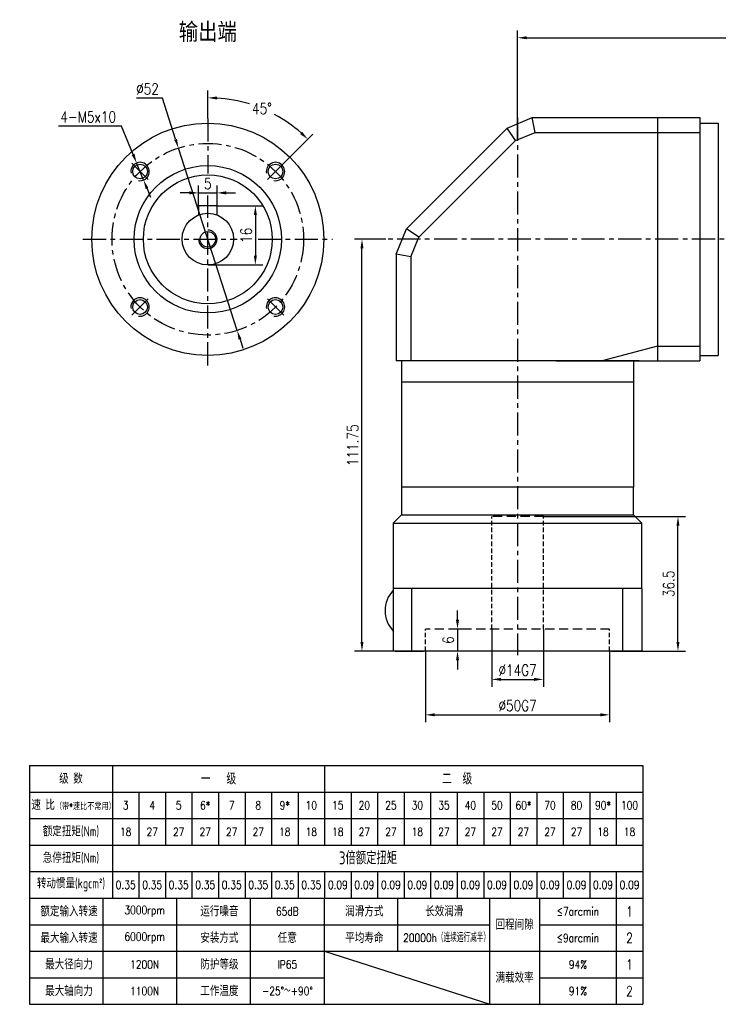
# Model space of a CAD drawing. Header units: inches. Extents: x 22 to 410, y 5 to 276.
# Tile 1 of 3: x 22 to 212, y 5 to 272. Entities that reach past the tile are written whole.
import ezdxf

# ---------------------------------------------------------------- set-up
doc = ezdxf.new("R2010")
doc.units = ezdxf.units.IN
doc.header["$LTSCALE"] = 10
doc.header["$MEASUREMENT"] = 0
doc.linetypes.add('CENTER', pattern=[2, 1.25, -0.25, 0.25, -0.25])
doc.linetypes.add('HIDDEN', pattern=[0.375, 0.25, -0.125])
for name, color, linetype in [('1轮廓实线层', 7, 'Continuous'), ('2细线层', 4, 'Continuous'), ('3中心线层', 1, 'CENTER'), ('4虚线层', 6, 'HIDDEN'), ('6文字层', 3, 'Continuous'), ('7标注层', 4, 'Continuous')]:
    doc.layers.add(name, color=color, linetype=linetype)
doc.styles.add('PC_TEXTSTYLE', font='isocp.shx', dxfattribs={"width": 0.8, "bigfont": 'HZFS.SHX'})
doc.styles.add('PC_TEXTSTYLE1', font='isocp.shx', dxfattribs={"bigfont": 'hzfs.shx'})
doc.styles.add('TH_GBDIM', font='romans.shx', dxfattribs={"width": 0.8, "bigfont": 'gbcbig.shx'})
doc.dimstyles.new('直径标注A3', dxfattribs={"dimtxt": 3.5, "dimasz": 3, "dimexe": 2, "dimexo": 0.0625, "dimgap": 1, "dimtad": 1, "dimtih": 1, "dimtoh": 1, "dimdsep": 46, "dimtxsty": 'PC_TEXTSTYLE', "dimsah": 1, "dimcen": 0.09, "dimclrt": 3, "dimadec": 0, "dimazin": 0, "dimtfac": 0.7, "dimtmove": 0, "dimatfit": 0, "dimfxl": 1, "dimtzin": 0, "dimarcsym": 0})
doc.dimstyles.new('线性标注', dxfattribs={"dimtxt": 2.5, "dimasz": 3, "dimexe": 2, "dimexo": 0, "dimgap": 1, "dimtad": 1, "dimdsep": 46, "dimtxsty": 'PC_TEXTSTYLE', "dimsah": 1, "dimcen": 0.09, "dimclrt": 3, "dimadec": 0, "dimazin": 0, "dimtfac": 0.7, "dimtix": 1, "dimtmove": 0, "dimatfit": 0, "dimfxl": 1, "dimtzin": 0, "dimarcsym": 0})
doc.dimstyles.new('角度标注', dxfattribs={"dimtxt": 3.5, "dimasz": 3, "dimexe": 2, "dimexo": 0, "dimgap": 1, "dimtad": 1, "dimtih": 1, "dimtoh": 1, "dimdsep": 46, "dimtxsty": 'PC_TEXTSTYLE', "dimsah": 1, "dimcen": 0.09, "dimclrd": 4, "dimclrt": 3, "dimadec": 0, "dimazin": 0, "dimtfac": 0.7, "dimtmove": 0, "dimatfit": 0, "dimfxl": 1, "dimtzin": 0, "dimarcsym": 0})

# ---------------------------------------------------------------- blocks, each defined once
blk = doc.blocks.new('*D39')
at = {"layer": '7标注层', "color": 0, "lineweight": -2, "transparency": 16777216}
for p, q in [((157.5, 239.4), (157.5, 269.25)), ((160, 267.25), (287.5, 267.25)), ((290, 218.58), (290, 269.25))]:
    blk.add_line(p, q, dxfattribs=at)
at = {"layer": '7标注层', "color": 0, "transparency": 16777216}
for points in [[(160, 267.66), (160, 266.83), (157.5, 267.25)], [(287.5, 267.66), (287.5, 266.83), (290, 267.25)]]:
    blk.add_solid(points, dxfattribs=at)
at = {"layer": 'Defpoints', "color": 0, "transparency": 16777216}
for p in [(290, 267.25), (157.5, 239.4), (290, 218.58)]:
    blk.add_point(p, dxfattribs=at)
at = {"layer": '7标注层', "color": 3, "transparency": 16777216, "insert": (224.79, 269.75), "char_height": 3, "attachment_point": 5, "style": 'TH_GBDIM'}
blk.add_mtext('132.5', dxfattribs=at)
blk = doc.blocks.new('*D40')
at = {"layer": '7标注层', "color": 0, "lineweight": -2, "transparency": 16777216}
for p, q in [((121.75, 212.58), (113.26, 212.58)), ((115.26, 103.33), (115.26, 210.08)), ((123.75, 100.83), (113.26, 100.83))]:
    blk.add_line(p, q, dxfattribs=at)
at = {"layer": '7标注层', "color": 0, "transparency": 16777216}
for points in [[(114.84, 210.08), (115.67, 210.08), (115.26, 212.58)], [(114.84, 103.33), (115.67, 103.33), (115.26, 100.83)]]:
    blk.add_solid(points, dxfattribs=at)
at = {"layer": 'Defpoints', "color": 0, "transparency": 16777216}
for p in [(115.26, 212.58), (121.75, 212.58), (123.75, 100.83)]:
    blk.add_point(p, dxfattribs=at)
at = {"layer": '7标注层', "color": 3, "transparency": 16777216, "insert": (112.76, 156.7), "char_height": 3, "attachment_point": 5, "rotation": 90, "style": 'TH_GBDIM'}
blk.add_mtext('111.75', dxfattribs=at)
blk = doc.blocks.new('*D41')
at = {"layer": '7标注层', "color": 0, "lineweight": -2, "transparency": 16777216}
for p, q in [((132.5, 100.83), (132.5, 81.54)), ((182.5, 100.83), (182.5, 81.54)), ((135, 83.54), (180, 83.54))]:
    blk.add_line(p, q, dxfattribs=at)
at = {"layer": '7标注层', "color": 0, "transparency": 16777216}
for points in [[(135, 83.96), (135, 83.13), (132.5, 83.54)], [(180, 83.96), (180, 83.13), (182.5, 83.54)]]:
    blk.add_solid(points, dxfattribs=at)
at = {"layer": 'Defpoints', "color": 0, "transparency": 16777216}
for p in [(132.5, 100.83), (182.5, 100.83), (182.5, 83.54)]:
    blk.add_point(p, dxfattribs=at)
at = {"layer": '7标注层', "color": 3, "transparency": 16777216, "insert": (157.5, 86.04), "char_height": 3, "attachment_point": 5, "style": 'TH_GBDIM'}
blk.add_mtext('\\A1;%%c50G7', dxfattribs=at)
blk = doc.blocks.new('*D42')
at = {"layer": '7标注层', "color": 0, "lineweight": -2, "transparency": 16777216}
for p, q in [((150.5, 106.83), (150.5, 91.16)), ((164.5, 106.83), (164.5, 91.16)), ((153, 93.16), (162, 93.16))]:
    blk.add_line(p, q, dxfattribs=at)
at = {"layer": '7标注层', "color": 0, "transparency": 16777216}
for points in [[(153, 93.58), (153, 92.75), (150.5, 93.16)], [(162, 93.58), (162, 92.75), (164.5, 93.16)]]:
    blk.add_solid(points, dxfattribs=at)
at = {"layer": 'Defpoints', "color": 0, "transparency": 16777216}
for p in [(150.5, 106.83), (164.5, 106.83), (164.5, 93.16)]:
    blk.add_point(p, dxfattribs=at)
at = {"layer": '7标注层', "color": 3, "transparency": 16777216, "insert": (157.5, 95.66), "char_height": 3, "attachment_point": 5, "style": 'TH_GBDIM'}
blk.add_mtext('\\A1;%%c14G7', dxfattribs=at)
blk = doc.blocks.new('*D43')
at = {"layer": '7标注层', "color": 0, "lineweight": -2, "transparency": 16777216}
for p, q in [((164.55, 137.33), (203.05, 137.33)), ((201.05, 103.33), (201.05, 134.83)), ((190.8, 100.83), (203.05, 100.83))]:
    blk.add_line(p, q, dxfattribs=at)
at = {"layer": '7标注层', "color": 0, "transparency": 16777216}
for points in [[(200.63, 134.83), (201.46, 134.83), (201.05, 137.33)], [(200.63, 103.33), (201.46, 103.33), (201.05, 100.83)]]:
    blk.add_solid(points, dxfattribs=at)
at = {"layer": 'Defpoints', "color": 0, "transparency": 16777216}
for p in [(164.55, 137.33), (201.05, 137.33), (190.8, 100.83)]:
    blk.add_point(p, dxfattribs=at)
at = {"layer": '7标注层', "color": 3, "transparency": 16777216, "insert": (198.55, 119.08), "char_height": 3, "attachment_point": 5, "rotation": 90, "style": 'TH_GBDIM'}
blk.add_mtext('36.5', dxfattribs=at)
blk = doc.blocks.new('*D44')
at = {"layer": '7标注层', "color": 0, "lineweight": -2, "transparency": 16777216}
for p, q in [((141.2, 109.33), (141.2, 111.83)), ((144.37, 106.83), (139.2, 106.83)), ((141.2, 106.83), (141.2, 100.83)), ((144.37, 100.83), (139.2, 100.83)), ((141.2, 98.33), (141.2, 95.83))]:
    blk.add_line(p, q, dxfattribs=at)
at = {"layer": '7标注层', "color": 0, "transparency": 16777216}
for points in [[(140.78, 109.33), (141.61, 109.33), (141.2, 106.83)], [(140.78, 98.33), (141.61, 98.33), (141.2, 100.83)]]:
    blk.add_solid(points, dxfattribs=at)
at = {"layer": 'Defpoints', "color": 0, "transparency": 16777216}
for p in [(144.37, 106.83), (141.2, 100.83), (144.37, 100.83)]:
    blk.add_point(p, dxfattribs=at)
at = {"layer": '7标注层', "color": 3, "transparency": 16777216, "insert": (138.7, 103.83), "char_height": 3, "attachment_point": 5, "rotation": 90, "style": 'TH_GBDIM'}
blk.add_mtext('6', dxfattribs=at)
blk = doc.blocks.new('*D48')
at = {"layer": '7标注层', "color": 0, "lineweight": -2, "transparency": 16777216}
for p, q in [((70.9, 221.63), (70.9, 227.17)), ((75.9, 221.63), (75.9, 227.17)), ((68.4, 225.17), (65.9, 225.17)), ((70.9, 225.17), (75.9, 225.17)), ((78.4, 225.17), (80.9, 225.17))]:
    blk.add_line(p, q, dxfattribs=at)
at = {"layer": '7标注层', "color": 0, "transparency": 16777216}
for points in [[(68.4, 225.59), (68.4, 224.75), (70.9, 225.17)], [(78.4, 225.59), (78.4, 224.75), (75.9, 225.17)]]:
    blk.add_solid(points, dxfattribs=at)
at = {"layer": 'Defpoints', "color": 0, "transparency": 16777216}
for p in [(75.9, 225.17), (70.9, 221.63), (75.9, 221.63)]:
    blk.add_point(p, dxfattribs=at)
at = {"layer": '7标注层', "color": 3, "transparency": 16777216, "insert": (73.4, 227.67), "char_height": 3, "attachment_point": 5, "style": 'TH_GBDIM'}
blk.add_mtext('5', dxfattribs=at)
blk = doc.blocks.new('*D49')
at = {"layer": '7标注层', "color": 0, "lineweight": -2, "transparency": 16777216}
for p, q in [((75.9, 221.63), (88.31, 221.63)), ((86.31, 219.13), (86.31, 208.13)), ((73.4, 205.63), (88.31, 205.63))]:
    blk.add_line(p, q, dxfattribs=at)
at = {"layer": '7标注层', "color": 0, "transparency": 16777216}
for points in [[(85.89, 219.13), (86.73, 219.13), (86.31, 221.63)], [(85.89, 208.13), (86.73, 208.13), (86.31, 205.63)]]:
    blk.add_solid(points, dxfattribs=at)
at = {"layer": 'Defpoints', "color": 0, "transparency": 16777216}
for p in [(75.9, 221.63), (73.4, 205.63), (86.31, 205.63)]:
    blk.add_point(p, dxfattribs=at)
at = {"layer": '7标注层', "color": 3, "transparency": 16777216, "insert": (83.81, 213.63), "char_height": 3, "attachment_point": 5, "rotation": 90, "style": 'TH_GBDIM'}
blk.add_mtext('16', dxfattribs=at)
blk = doc.blocks.new('*D50')
at = {"layer": '7标注层', "color": 0, "lineweight": -2, "transparency": 16777216}
for p, q in [((73.4, 245.38), (73.4, 252.97)), ((94.02, 233.2), (101.96, 241.14))]:
    blk.add_line(p, q, dxfattribs=at)
at = {"layer": '7标注层', "color": 4, "lineweight": -2, "transparency": 16777216}
for start, end in [(72.8946, 86.2687), (48.7313, 61.8855)]:
    blk.add_arc((73.4, 212.58), 38.4, start, end, dxfattribs=at)
at = {"layer": '7标注层', "color": 4, "transparency": 16777216}
for points in [[(75.89, 250.48), (75.91, 251.31), (73.4, 250.97)], [(99.01, 241.74), (98.44, 241.13), (100.55, 239.73)]]:
    blk.add_solid(points, dxfattribs=at)
at = {"layer": 'Defpoints', "color": 0, "transparency": 16777216}
for p in [(92.6, 245.83), (73.4, 245.38), (73.4, 233.93), (94.02, 233.2), (45.12, 184.29)]:
    blk.add_point(p, dxfattribs=at)
at = {"layer": '7标注层', "color": 3, "transparency": 16777216, "insert": (88.09, 248.05), "char_height": 3, "attachment_point": 5, "style": 'TH_GBDIM'}
blk.add_mtext('45°', dxfattribs=at)
blk = doc.blocks.new('*D51')
at = {"layer": '7标注层', "color": 0, "lineweight": -2, "transparency": 16777216}
for p, q in [((49.99, 243.29), (32.88, 243.29)), ((53.13, 235.59), (49.99, 243.29)), ((55.96, 228.65), (54.07, 233.28)), ((56.9, 226.33), (57.85, 224.02))]:
    blk.add_line(p, q, dxfattribs=at)
at = {"layer": '7标注层', "color": 0, "transparency": 16777216}
for points in [[(53.52, 235.75), (52.74, 235.44), (54.07, 233.28)], [(57.29, 226.49), (56.52, 226.17), (55.96, 228.65)]]:
    blk.add_solid(points, dxfattribs=at)
at = {"layer": 'Defpoints', "color": 0, "transparency": 16777216}
for p in [(54.07, 233.28), (55.96, 228.65)]:
    blk.add_point(p, dxfattribs=at)
at = {"layer": '7标注层', "color": 3, "transparency": 16777216, "insert": (40.94, 245.79), "char_height": 3, "attachment_point": 5, "style": 'TH_GBDIM'}
blk.add_mtext('4-M5x10', dxfattribs=at)
blk = doc.blocks.new('*D52')
at = {"layer": '7标注层', "color": 0, "lineweight": -2, "transparency": 16777216}
for p, q in [((61.06, 250.86), (54, 250.86)), ((64.65, 239.7), (61.06, 250.86)), ((81.38, 187.83), (65.42, 237.32)), ((82.15, 185.45), (82.91, 183.07))]:
    blk.add_line(p, q, dxfattribs=at)
at = {"layer": '7标注层', "color": 0, "transparency": 16777216}
for points in [[(65.05, 239.83), (64.26, 239.57), (65.42, 237.32)], [(82.54, 185.58), (81.75, 185.32), (81.38, 187.83)]]:
    blk.add_solid(points, dxfattribs=at)
at = {"layer": 'Defpoints', "color": 0, "transparency": 16777216}
for p in [(65.42, 237.32), (81.38, 187.83)]:
    blk.add_point(p, dxfattribs=at)
at = {"layer": '7标注层', "color": 3, "transparency": 16777216, "insert": (57.03, 253.36), "char_height": 3, "attachment_point": 5, "style": 'TH_GBDIM'}
blk.add_mtext('∅52', dxfattribs=at)
blk = doc.blocks.new('606060603')
at = {"layer": '1轮廓实线层'}
for p, q in [((25, 69.8), (191.5, 69.8)), ((25, 69.8), (25, 5)), ((105.1, 69.8), (105.1, 48.2)), ((191.5, 69.8), (191.5, 5)), ((25, 62.6), (191.5, 62.6)), ((105.1, 41), (105.1, 33.8)), ((25, 33.8), (191.5, 33.8)), ((25, 5), (191.5, 5))]:
    blk.add_line(p, q, dxfattribs=at)
at = {"layer": '2细线层'}
for p, q in [((47.5, 69.8), (47.5, 33.8)), ((54.7, 62.6), (54.7, 48.2)), ((61.9, 62.6), (61.9, 48.2)), ((69.1, 62.6), (69.1, 48.2)), ((76.3, 62.6), (76.3, 48.2)), ((83.5, 62.6), (83.5, 48.2)), ((90.7, 62.6), (90.7, 48.2)), ((97.9, 62.6), (97.9, 48.2)), ((105.1, 62.6), (105.1, 48.2)), ((112.3, 62.6), (112.3, 48.2)), ((112.3, 62.6), (112.3, 48.2)), ((119.5, 62.6), (119.5, 48.2)), ((126.7, 62.6), (126.7, 48.2)), ((126.7, 62.6), (126.7, 48.2)), ((133.9, 62.6), (133.9, 48.2)), ((141.1, 62.6), (141.1, 48.2)), ((148.3, 62.6), (148.3, 48.2)), ((148.3, 62.6), (148.3, 48.2)), ((155.5, 62.6), (155.5, 48.2)), ((162.7, 62.6), (162.7, 48.2)), ((169.9, 62.6), (169.9, 48.2)), ((177.1, 62.6), (177.1, 48.2)), ((184.3, 62.6), (184.3, 48.2)), ((25, 55.4), (191.5, 55.4)), ((25, 48.2), (191.5, 48.2)), ((25, 48.2), (191.5, 48.2)), ((25, 41), (191.5, 41)), ((54.7, 41), (54.7, 33.8)), ((61.9, 41), (61.9, 33.8)), ((69.1, 41), (69.1, 33.8)), ((76.3, 41), (76.3, 33.8)), ((83.5, 41), (83.5, 33.8)), ((90.7, 41), (90.7, 33.8)), ((97.9, 41), (97.9, 33.8)), ((105.1, 41), (105.1, 33.8)), ((112.3, 41), (112.3, 33.8)), ((112.3, 41), (112.3, 33.8)), ((119.5, 41), (119.5, 33.8)), ((126.7, 41), (126.7, 33.8)), ((126.7, 41), (126.7, 33.8)), ((133.9, 41), (133.9, 33.8)), ((141.1, 41), (141.1, 33.8)), ((148.3, 41), (148.3, 33.8)), ((148.3, 41), (148.3, 33.8)), ((155.5, 41), (155.5, 33.8)), ((162.7, 41), (162.7, 33.8)), ((169.9, 41), (169.9, 33.8)), ((177.1, 41), (177.1, 33.8)), ((184.3, 41), (184.3, 5)), ((45, 5), (45, 33.8)), ((65, 5), (65, 33.8)), ((85, 5), (85, 33.8)), ((105.1, 5), (105.1, 33.8)), ((125, 19.4), (125, 33.8)), ((150, 5), (150, 33.8)), ((163.49, 33.8), (163.49, 5)), ((25, 26.6), (149.87, 26.6)), ((163.49, 26.6), (191.5, 26.6)), ((25, 19.4), (191.5, 19.4)), ((105.1, 19.4), (150, 5)), ((25, 12.2), (105, 12.2)), ((163.49, 12.2), (191.5, 12.2))]:
    blk.add_line(p, q, dxfattribs=at)
at = {"layer": '6文字层'}
for s, width, insert, char_height, attachment_point, style in [('级 数', 25, (36.25, 66.2), 2.7, 5, 'PC_TEXTSTYLE'), ('一   级', 64, (76.3, 66.2), 3.15, 5, 'PC_TEXTSTYLE'), ('二  级', 128, (141.1, 66.2), 3.15, 5, 'PC_TEXTSTYLE'), ('速 比{\\H0.66667x;（带\\Fromans,gbcbig|c134;*\\Fisocp,hzfs|c134;速比不常用）}', 25, (36.95, 59.06), 2.7, 5, 'PC_TEXTSTYLE'), ('3', 8, (51.1, 59), 2.25, 5, 'TH_GBDIM'), ('4', 8, (58.3, 59), 2.25, 5, 'TH_GBDIM'), ('5', 8, (65.5, 59), 2.25, 5, 'TH_GBDIM'), ('6*', 8, (72.7, 59), 2.25, 5, 'TH_GBDIM'), ('7', 8, (79.9, 59), 2.25, 5, 'TH_GBDIM'), ('8', 8, (87.1, 59), 2.25, 5, 'TH_GBDIM'), ('9*', 8, (94.3, 59), 2.25, 5, 'TH_GBDIM'), ('10', 8, (101.5, 59), 2.25, 5, 'TH_GBDIM'), ('15', 8, (108.7, 59), 2.25, 5, 'TH_GBDIM'), ('20', 8, (115.9, 59), 2.25, 5, 'TH_GBDIM'), ('25', 8, (123.1, 59), 2.25, 5, 'TH_GBDIM'), ('30', 8, (130.3, 59), 2.25, 5, 'TH_GBDIM'), ('35', 8, (137.5, 59), 2.25, 5, 'TH_GBDIM'), ('40', 8, (144.7, 59), 2.25, 5, 'TH_GBDIM'), ('50', 8, (151.9, 59), 2.25, 5, 'TH_GBDIM'), ('60*', 8, (159.1, 59), 2.25, 5, 'TH_GBDIM'), ('70', 8, (166.3, 59), 2.25, 5, 'TH_GBDIM'), ('80', 8, (173.5, 59), 2.25, 5, 'TH_GBDIM'), ('90*', 8, (180.7, 59), 2.25, 5, 'TH_GBDIM'), ('100', 8, (187.9, 59), 2.25, 5, 'TH_GBDIM'), ('额定扭矩(Nm)', 25, (36.25, 51.8), 2.7, 5, 'PC_TEXTSTYLE'), ('18', 8, (51.1, 51.8), 2.25, 5, 'TH_GBDIM'), ('27', 8, (58.3, 51.8), 2.25, 5, 'TH_GBDIM'), ('27', 8, (65.5, 51.8), 2.25, 5, 'TH_GBDIM'), ('27', 8, (72.7, 51.8), 2.25, 5, 'TH_GBDIM'), ('27', 8, (79.9, 51.8), 2.25, 5, 'TH_GBDIM'), ('27', 8, (87.1, 51.8), 2.25, 5, 'TH_GBDIM'), ('18', 8, (94.3, 51.8), 2.25, 5, 'TH_GBDIM'), ('18', 8, (101.5, 51.8), 2.25, 5, 'TH_GBDIM'), ('18', 8, (108.7, 51.8), 2.25, 5, 'TH_GBDIM'), ('27', 8, (115.9, 51.8), 2.25, 5, 'TH_GBDIM'), ('27', 8, (123.1, 51.8), 2.25, 5, 'TH_GBDIM'), ('18', 8, (130.3, 51.8), 2.25, 5, 'TH_GBDIM'), ('27', 8, (137.5, 51.8), 2.25, 5, 'TH_GBDIM'), ('27', 8, (144.7, 51.8), 2.25, 5, 'TH_GBDIM'), ('27', 8, (151.9, 51.8), 2.25, 5, 'TH_GBDIM'), ('27', 8, (159.1, 51.8), 2.25, 5, 'TH_GBDIM'), ('27', 8, (166.3, 51.8), 2.25, 5, 'TH_GBDIM'), ('27', 8, (173.5, 51.8), 2.25, 5, 'TH_GBDIM'), ('18', 8, (180.7, 51.8), 2.25, 5, 'TH_GBDIM'), ('18', 8, (187.9, 51.8), 2.25, 5, 'TH_GBDIM'), ('急停扭矩(Nm)', 25, (36.25, 44.6), 2.7, 5, 'PC_TEXTSTYLE'), ('\\pi77.904;3倍额定扭矩', 172.8, (31.11, 46.47), 3.5, 1, 'PC_TEXTSTYLE'), ('转动惯量(kgcm²)', 25, (36.25, 37.4), 2.7, 5, 'PC_TEXTSTYLE'), ('0.35', 8, (51.1, 37.4), 2.25, 5, 'TH_GBDIM'), ('0.35', 8, (58.3, 37.4), 2.25, 5, 'TH_GBDIM'), ('0.35', 8, (65.5, 37.4), 2.25, 5, 'TH_GBDIM'), ('0.35', 8, (72.7, 37.4), 2.25, 5, 'TH_GBDIM'), ('0.35', 8, (79.9, 37.4), 2.25, 5, 'TH_GBDIM'), ('0.35', 8, (87.1, 37.4), 2.25, 5, 'TH_GBDIM'), ('0.35', 8, (94.3, 37.4), 2.25, 5, 'TH_GBDIM'), ('0.35', 8, (101.5, 37.4), 2.25, 5, 'TH_GBDIM'), ('0.09', 8, (108.7, 37.4), 2.25, 5, 'TH_GBDIM'), ('0.09', 8, (115.9, 37.4), 2.25, 5, 'TH_GBDIM'), ('0.09', 8, (123.1, 37.4), 2.25, 5, 'TH_GBDIM'), ('0.09', 8, (130.3, 37.4), 2.25, 5, 'TH_GBDIM'), ('0.09', 8, (137.5, 37.4), 2.25, 5, 'TH_GBDIM'), ('0.09', 8, (144.7, 37.4), 2.25, 5, 'TH_GBDIM'), ('0.09', 8, (151.9, 37.4), 2.25, 5, 'TH_GBDIM'), ('0.09', 8, (159.1, 37.4), 2.25, 5, 'TH_GBDIM'), ('0.09', 8, (166.3, 37.4), 2.25, 5, 'TH_GBDIM'), ('0.09', 8, (173.5, 37.4), 2.25, 5, 'TH_GBDIM'), ('0.09', 8, (180.7, 37.4), 2.25, 5, 'TH_GBDIM'), ('0.09', 8, (187.9, 37.4), 2.25, 5, 'TH_GBDIM'), ('额定输入转速', 27.125, (35.72, 30.2), 2.7, 5, 'PC_TEXTSTYLE'), ('3000rpm', 27.125, (56.25, 30.2), 2.25, 5, 'TH_GBDIM'), ('运行噪音', 27.125, (76.55, 30.2), 2.7, 5, 'PC_TEXTSTYLE'), ('65dB', 27.125, (95, 30.2), 2.25, 5, 'TH_GBDIM'), ('润滑方式', 27.125, (115.89, 30.2), 2.7, 5, 'PC_TEXTSTYLE'), ('长效润滑', 27.125, (137.6, 30.2), 2.7, 5, 'PC_TEXTSTYLE'), ('{\\H0.5x;≤7arcmin}', 23.125, (173.89, 30.2), 4.5, 5, 'TH_GBDIM'), ('1', 8, (187.9, 30.2), 2.7, 5, 'TH_GBDIM'), ('回程间隙', 23.125, (156.69, 26.6), 2.7, 5, 'PC_TEXTSTYLE'), ('最大输入转速', 27.125, (35.72, 23), 2.7, 5, 'PC_TEXTSTYLE'), ('6000rpm', 27.125, (56.25, 23), 2.25, 5, 'TH_GBDIM'), ('安装方式', 27.125, (76.55, 23), 2.7, 5, 'PC_TEXTSTYLE'), ('任意', 27.125, (95, 23), 2.7, 5, 'PC_TEXTSTYLE'), ('平均寿命', 27.125, (115.89, 23), 2.7, 5, 'PC_TEXTSTYLE'), ('20000h（连续运行减半）', 27.125, (138.22, 23), 2.25, 5, 'TH_GBDIM'), ('{\\H0.5x;≤9arcmin}', 23.125, (173.89, 23), 4.5, 5, 'TH_GBDIM'), ('2', 8, (187.9, 23), 2.7, 5, 'TH_GBDIM'), ('最大径向力', 27.125, (35.72, 15.8), 2.7, 5, 'PC_TEXTSTYLE'), ('1200N', 27.125, (56.25, 15.8), 2.25, 5, 'TH_GBDIM'), ('防护等级', 27.125, (76.55, 15.8), 2.7, 5, 'PC_TEXTSTYLE'), ('IP65', 27.125, (95, 15.8), 2.25, 5, 'TH_GBDIM'), ('{\\H0.5x;94%}', 23.125, (173.89, 15.8), 4.5, 5, 'TH_GBDIM'), ('1', 8, (187.9, 15.8), 2.7, 5, 'TH_GBDIM'), ('满载效率', 23.125, (156.69, 12.2), 2.7, 5, 'PC_TEXTSTYLE'), ('最大轴向力', 27.125, (35.72, 8.6), 2.7, 5, 'PC_TEXTSTYLE'), ('1100N', 27.125, (56.25, 8.6), 2.25, 5, 'TH_GBDIM'), ('工作温度', 27.125, (76.55, 8.6), 2.7, 5, 'PC_TEXTSTYLE'), ('-25°～+90°', 27.125, (95, 8.6), 2.25, 5, 'TH_GBDIM'), ('{\\H0.5x;91%}', 23.125, (173.89, 8.6), 4.5, 5, 'TH_GBDIM'), ('2', 8, (187.9, 8.6), 2.7, 5, 'TH_GBDIM')]:
    blk.add_mtext_dynamic_manual_height_columns(s, width=width, gutter_width=25, heights=[0], dxfattribs=dict(at, insert=insert, char_height=char_height, attachment_point=attachment_point, style=style))

msp = doc.modelspace()

# ---------------------------------------------------------------- linework, layer by layer
for p, q in [((124.298, 100.828), (131.999, 100.828)), ((182.999, 100.828), (190.798, 100.828))]:
    msp.add_line(p, q)
msp.add_circle((73.401, 212.578), 2.1)
at = {"layer": '1轮廓实线层'}
for p, q in [((154.67, 242.749), (161.499, 245.578)), ((161.499, 245.578), (206.999, 245.578)), ((162.294, 241.578), (161.499, 245.578)), ((195.499, 245.578), (195.499, 179.578)), ((206.999, 245.578), (206.999, 212.578)), ((211.999, 244.078), (211.999, 181.078)), ((127.327, 215.406), (154.67, 242.749)), ((156.936, 239.358), (154.67, 242.749)), ((156.936, 239.358), (162.294, 241.578)), ((162.294, 241.578), (206.999, 241.578)), ((130.718, 213.14), (156.936, 239.358)), ((75.901, 221.627), (70.901, 221.627)), ((70.901, 221.627), (70.901, 219.165)), ((75.901, 219.165), (75.901, 221.627)), ((124.499, 208.578), (127.327, 215.406)), ((130.718, 213.14), (127.327, 215.406)), ((128.499, 207.782), (130.718, 213.14)), ((206.999, 212.578), (206.999, 179.578)), ((124.499, 208.578), (124.499, 179.578)), ((128.499, 207.782), (124.499, 208.578)), ((128.499, 207.782), (128.499, 179.578)), ((195.499, 183.578), (180.499, 179.578)), ((195.499, 183.578), (206.999, 183.578)), ((125.999, 179.578), (125.999, 145.328)), ((167.865, 179.578), (206.999, 179.578)), ((188.999, 179.578), (188.999, 145.328)), ((125.999, 145.328), (125.999, 137.828)), ((188.999, 145.328), (125.999, 145.328)), ((188.999, 137.828), (188.999, 145.328)), ((125.999, 137.828), (123.749, 135.578)), ((125.999, 137.828), (188.999, 137.828)), ((188.999, 137.828), (191.249, 135.578)), ((123.749, 135.578), (123.749, 117.828)), ((123.749, 135.578), (191.249, 135.578)), ((191.249, 117.828), (191.249, 135.578)), ((123.749, 117.828), (123.749, 100.828)), ((191.249, 117.828), (123.749, 117.828)), ((191.249, 117.828), (191.249, 100.828)), ((191.249, 100.828), (123.749, 100.828))]:
    msp.add_line(p, q, dxfattribs=at)
at = {"layer": '1轮廓实线层', "ltscale": 0.5}
for p, q in [((206.999, 244.078), (211.999, 244.078)), ((190.499, 179.578), (124.499, 179.578)), ((206.999, 181.078), (211.999, 181.078)), ((188.999, 173.828), (125.999, 173.828)), ((188.999, 145.328), (125.999, 145.328)), ((128.814, 100.828), (128.814, 117.828)), ((186.086, 100.828), (186.086, 117.828))]:
    msp.add_line(p, q, dxfattribs=at)
at = {"layer": '1轮廓实线层'}
for centre, radius in [((73.401, 212.578), 31.5), ((55.016, 230.962), 2), ((73.401, 212.578), 20), ((91.785, 230.962), 2), ((73.401, 212.578), 17.5), ((73.401, 212.627), 7), ((55.016, 194.193), 2), ((91.785, 194.193), 2)]:
    msp.add_circle(centre, radius, dxfattribs=at)
msp.add_arc((129.597, 111.828), 8.066, 136.4688, 223.5312, dxfattribs=at)
at = {"layer": '2细线层'}
for centre, start, end in [((55.016, 230.962), 260, 190), ((91.785, 230.962), 260, 190), ((73.401, 212.578), 180, 90), ((55.016, 194.193), 260, 190), ((91.785, 194.193), 260, 190)]:
    msp.add_arc(centre, 2.5, start, end, dxfattribs=at)
at = {"layer": '3中心线层', "ltscale": 0.5}
for p, q in [((73.401, 245.382), (73.401, 230.465)), ((157.499, 245.578), (157.499, 99.703)), ((52.778, 233.201), (57.254, 228.724)), ((94.024, 233.201), (89.547, 228.724)), ((73.401, 178.371), (73.401, 224.459)), ((39.516, 212.578), (81.417, 212.578)), ((87.036, 212.578), (107.287, 212.578)), ((291.103, 212.578), (121.747, 212.578)), ((52.778, 191.955), (57.254, 196.431)), ((94.024, 191.955), (89.547, 196.431))]:
    msp.add_line(p, q, dxfattribs=at)
msp.add_circle((73.401, 212.578), 26, dxfattribs=at)
at = {"layer": '4虚线层', "ltscale": 0.5}
for p, q in [((150.499, 106.828), (150.499, 137.328)), ((164.499, 106.828), (164.552, 137.328)), ((132.499, 100.828), (132.499, 106.828)), ((182.499, 100.828), (182.499, 106.828))]:
    msp.add_line(p, q, dxfattribs=at)
at = {"layer": '4虚线层'}
for p, q in [((164.552, 137.328), (150.499, 137.328)), ((182.499, 106.828), (132.499, 106.828))]:
    msp.add_line(p, q, dxfattribs=at)

# ---------------------------------------------------------------- block references
at = {"layer": '1轮廓实线层'}
msp.add_blockref('606060603', (0, 0), dxfattribs=at)

# ---------------------------------------------------------------- texts
at = {"layer": '6文字层', "color": 7, "insert": (65.533, 271.369), "char_height": 5.25, "width": 35.12652, "attachment_point": 1, "style": 'PC_TEXTSTYLE1'}
msp.add_mtext('{\\C3;输出端}', dxfattribs=at)

# ---------------------------------------------------------------- dimensions: what is measured, and where the dimension line sits
at = {"layer": '7标注层'}
dim = msp.add_linear_dim(base=(289.999, 267.248), p1=(157.499, 239.401), p2=(289.999, 218.578), dimstyle='线性标注', override={"dimtxt": 3, "dimasz": 2.5, "dimtxsty": 'TH_GBDIM', "dimadec": 2}, dxfattribs=at)
dim.commit()
dim.dimension.update_dxf_attribs({"geometry": '*D39', "text_midpoint": (224.787, 267.248), "dimtype": 160})
dim = msp.add_diameter_dim_2p(p1=(81.379, 187.832), p2=(65.422, 237.323), dimstyle='直径标注A3', override={"dimtxt": 3, "dimasz": 2.5, "dimtxsty": 'TH_GBDIM', "dimadec": 2}, dxfattribs=at)
dim.commit()
dim.dimension.update_dxf_attribs({"geometry": '*D52', "text_midpoint": (57.03, 250.857), "dimtype": 163})
dim = msp.add_angular_dim_2l(base=(92.598, 245.829), line1=((73.401, 245.382), (73.401, 233.929)), line2=((45.116, 184.293), (94.024, 233.201)), dimstyle='角度标注', override={"dimtxt": 3, "dimasz": 2.5, "dimdec": 0, "dimtxsty": 'TH_GBDIM'}, dxfattribs=at)
dim.commit()
dim.dimension.update_dxf_attribs({"geometry": '*D50', "text_midpoint": (88.094, 248.05)})
dim = msp.add_diameter_dim_2p(p1=(55.959, 228.647), p2=(54.073, 233.278), text='4-M5x10', dimstyle='直径标注A3', override={"dimtxt": 3, "dimasz": 2.5, "dimgap": 1, "dimtad": 1, "dimjust": 0, "dimdec": 2, "dimlfac": 1, "dimtxsty": 'TH_GBDIM', "dimse1": 0, "dimse2": 0, "dimsd1": 0, "dimsd2": 0, "dimadec": 2}, dxfattribs=at)
dim.commit()
dim.dimension.update_dxf_attribs({"geometry": '*D51', "text_midpoint": (40.935, 243.294), "dimtype": 163})
dim = msp.add_linear_dim(base=(75.901, 225.17), p1=(70.901, 221.627), p2=(75.901, 221.627), dimstyle='线性标注', override={"dimtxt": 3, "dimasz": 2.5, "dimtxsty": 'TH_GBDIM', "dimadec": 2}, dxfattribs=at)
dim.commit()
dim.dimension.update_dxf_attribs({"geometry": '*D48', "text_midpoint": (73.401, 227.67)})
for base, p1, p2, override, picture, middle in [((86.309, 205.627), (75.901, 221.627), (73.401, 205.627), {"dimtxt": 3, "dimasz": 2.5, "dimtxsty": 'TH_GBDIM', "dimadec": 2}, '*D49', (83.809, 213.627)), ((201.045, 137.328), (190.798, 100.828), (164.548, 137.328), {"dimtxt": 3, "dimasz": 2.5, "dimgap": 1, "dimtad": 1, "dimjust": 0, "dimdec": 2, "dimlfac": 1, "dimtxsty": 'TH_GBDIM', "dimse1": 0, "dimse2": 0, "dimsd1": 0, "dimsd2": 0, "dimadec": 2}, '*D43', (198.545, 119.078)), ((141.198, 100.828), (144.369, 106.828), (144.369, 100.828), {"dimtxt": 3, "dimasz": 2.5, "dimtxsty": 'TH_GBDIM', "dimadec": 2}, '*D44', (138.698, 103.828))]:
    dim = msp.add_linear_dim(base=base, p1=p1, p2=p2, angle=90, dimstyle='线性标注', override=override, dxfattribs=at)
    dim.commit()
    dim.dimension.update_dxf_attribs({"geometry": picture, "text_midpoint": middle})
dim = msp.add_linear_dim(base=(115.257, 212.578), p1=(123.749, 100.828), p2=(121.747, 212.578), angle=90, dimstyle='线性标注', override={"dimtxt": 3, "dimasz": 2.5, "dimtxsty": 'TH_GBDIM', "dimadec": 2}, dxfattribs=at)
dim.commit()
dim.dimension.update_dxf_attribs({"geometry": '*D40', "text_midpoint": (115.257, 156.703), "dimtype": 160})
for base, p1, p2, picture, middle in [((164.499, 93.164), (150.499, 106.828), (164.499, 106.828), '*D42', (157.499, 93.164)), ((182.499, 83.544), (132.499, 100.828), (182.499, 100.828), '*D41', (157.499, 83.544))]:
    dim = msp.add_linear_dim(base=base, p1=p1, p2=p2, angle=180, text='\\A1;%%c<>G7', dimstyle='线性标注', override={"dimtxt": 3, "dimasz": 2.5, "dimtxsty": 'TH_GBDIM', "dimadec": 2}, dxfattribs=at)
    dim.commit()
    dim.dimension.update_dxf_attribs({"geometry": picture, "text_midpoint": middle, "dimtype": 160})

doc.saveas('drawing.dxf')
